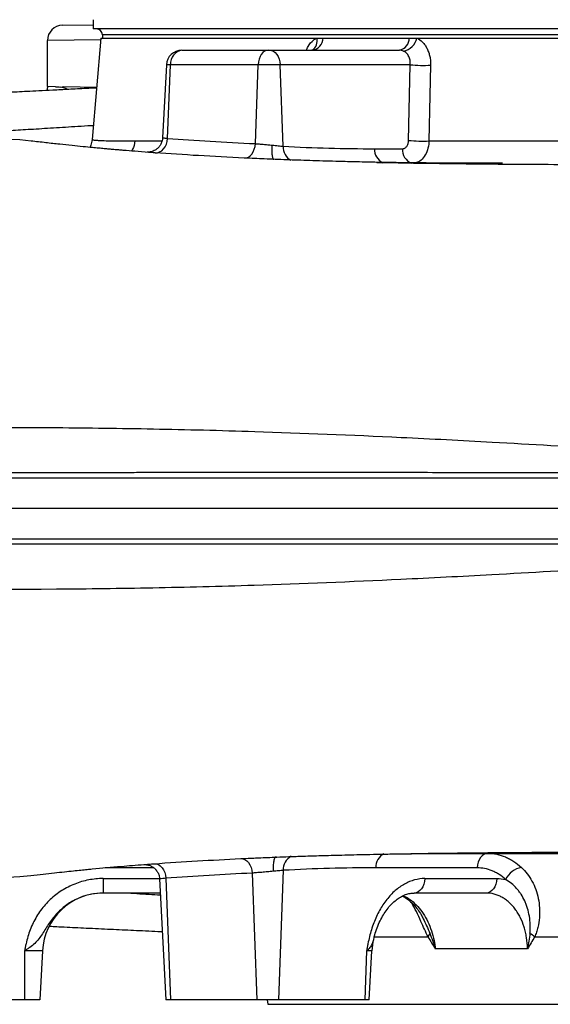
# Model space of a CAD drawing. Header units: millimetres. Extents: x 6 to 914, y 13 to 2073.
# Tile 3 of 12: x 204 to 377, y 237 to 560. Entities that reach past the tile are written whole.
import ezdxf

# ---------------------------------------------------------------- set-up
doc = ezdxf.new("R2010")
doc.units = ezdxf.units.MM

msp = doc.modelspace()

# ---------------------------------------------------------------- linework, layer by layer
at = {"color": 7, "linetype": 'Continuous', "lineweight": 25}
for p, q in [((217.73, 557.79), (227.81, 557.96)), ((227.81, 559.59), (227.81, 556.59)), ((822.81, 556.59), (227.81, 556.59)), ((230.81, 554.59), (230.81, 553.59)), ((212.81, 537.7), (212.81, 552.79)), ((230.31, 553.59), (227.4, 520.33)), ((230.31, 553.59), (300.97, 553.59)), ((300.97, 553.59), (303.1, 553.59)), ((303.1, 553.59), (331.28, 553.59)), ((331.28, 553.59), (333.75, 553.59)), ((333.75, 553.59), (716.88, 553.59)), ((256.75, 549.59), (256.82, 549.59)), ((256.82, 549.59), (285.12, 549.59)), ((285.12, 549.59), (285.47, 549.59)), ((285.47, 549.59), (328.06, 549.59)), ((251.76, 544.85), (250.5, 520.91)), ((252.15, 520.72), (253.09, 544.85)), ((281.79, 544.85), (253.09, 544.85)), ((280.89, 519.01), (281.79, 544.85)), ((289, 544.85), (281.79, 544.85)), ((289.99, 518.15), (289, 544.85)), ((331.57, 544.85), (289, 544.85)), ((331.05, 520.07), (331.57, 544.85)), ((215.49, 537.65), (212.81, 537.7)), ((212.81, 536.42), (212.81, 537.3)), ((228.9, 537.42), (218.14, 537.61)), ((337.71, 519.89), (594.27, 519.89)), ((319.87, 517.33), (329.03, 517.33)), ((290, 281.03), (288.43, 238.59)), ((353.47, 281.85), (320.29, 281.85)), ((231.04, 278.33), (231.04, 273.59)), ((249.54, 278.2), (251.61, 238.59)), ((251.6, 278.46), (253.08, 238.59)), ((279.82, 280.13), (281.36, 238.59)), ((336.38, 278.33), (359.92, 278.33)), ((249.78, 273.59), (231.04, 273.59)), ((356.39, 273.59), (332.85, 273.59)), ((369.95, 255.33), (339.78, 255.33)), ((205.31, 254.64), (205.31, 238.59)), ((211.15, 254.64), (205.31, 254.64)), ((211.15, 254.64), (210.31, 238.59)), ((317.31, 254.64), (316.72, 238.59)), ((318.18, 238.59), (319.02, 254.64)), ((205.31, 238.59), (165.31, 238.59)), ((210.31, 238.59), (205.31, 238.59)), ((253.08, 238.59), (251.61, 238.59)), ((281.36, 238.59), (253.08, 238.59)), ((288.43, 238.59), (281.36, 238.59)), ((284.79, 238.59), (284.91, 237.16)), ((316.72, 238.59), (288.43, 238.59)), ((318.18, 238.59), (316.72, 238.59))]:
    msp.add_line(p, q, dxfattribs=at)
at = {"color": 8, "linetype": 'Continuous', "lineweight": 25}
for p, q in [((819.81, 554.59), (230.81, 554.59)), ((230.26, 553.02), (212.81, 552.79)), ((253.09, 544.85), (251.76, 544.85)), ((247.63, 281.86), (231.7, 281.86)), ((231.04, 278.33), (249.49, 278.33)), ((319.79, 259.21), (337.41, 259.21)), ((372.29, 259.21), (499.23, 259.21)), ((319.02, 254.64), (317.31, 254.64)), ((284.91, 237.16), (765.71, 237.16))]:
    msp.add_line(p, q, dxfattribs=at)
at = {"color": 7, "linetype": 'Continuous', "lineweight": 25, "flags": 128}
for points in [[(285.12, 549.59), (284.49, 549.5), (283.88, 549.24), (283.32, 548.8), (282.82, 548.22), (282.41, 547.5), (282.09, 546.69), (281.88, 545.79), (281.79, 544.85)], [(285.47, 549.59), (286.14, 549.5), (286.78, 549.24), (287.38, 548.8), (287.9, 548.22), (288.34, 547.5), (288.68, 546.69), (288.9, 545.79), (289, 544.85)], [(338.25, 544.68), (338.04, 534.73), (337.71, 519.89)], [(207.43, 519.86), (203.79, 520.22), (198.03, 520.5)], [(248.09, 515.99), (248.82, 516.04), (249.54, 516.28), (250.21, 516.69), (250.82, 517.27), (251.33, 518), (251.73, 518.83), (252.01, 519.75), (252.15, 520.72)], [(277.31, 514.28), (277.96, 514.34), (278.59, 514.58), (279.19, 515), (279.72, 515.59), (280.17, 516.31), (280.52, 517.14), (280.77, 518.05), (280.89, 519.01)], [(276.07, 284.86), (276.76, 284.79), (277.42, 284.54), (278.05, 284.12), (278.61, 283.54), (279.08, 282.82), (279.45, 281.99), (279.7, 281.08), (279.82, 280.13)], [(357, 286.59), (356.33, 286.5), (355.69, 286.24), (355.09, 285.8), (354.56, 285.22), (354.12, 284.5), (353.79, 283.69), (353.56, 282.79), (353.47, 281.85)], [(247.76, 283.19), (248.45, 283.13), (249.13, 282.89), (249.76, 282.46), (250.33, 281.88), (250.82, 281.16), (251.2, 280.33), (251.46, 279.42), (251.6, 278.46)], [(198.03, 278.68), (203.79, 278.96), (207.4, 279.32)], [(336.38, 278.33), (336.28, 277.39), (336.06, 276.5), (335.73, 275.68), (335.29, 274.96), (334.76, 274.38), (334.16, 273.95), (333.52, 273.68), (332.85, 273.59)], [(359.92, 278.33), (359.82, 277.39), (359.6, 276.5), (359.27, 275.68), (358.83, 274.96), (358.3, 274.38), (357.7, 273.95), (357.06, 273.68), (356.39, 273.59)]]:
    msp.add_lwpolyline(points, dxfattribs=at)
at = {"color": 7, "linetype": 'Continuous', "lineweight": 25}
for centre, radius, start, end in [((217.81, 552.79), 5, 91, 180), ((228.81, 554.59), 2, 0, 90), ((298.89, 553.78), 4.22, 277.1932, 357.4213), ((327.26, 553.53), 4.02, 281.4042, 0.889), ((328.21, 554.89), 5.69, 281.5157, 346.8595), ((256.75, 544.59), 5, 90, 177), ((257.51, 545.22), 4.43, 99.0054, 184.7038), ((336.07, 589.22), 44.59, 264.2096, 272.8049), ((335.54, 564.51), 44.67, 264.2226, 272.7856), ((369.09, 275.17), 6.88, 99.2303, 155.7593), ((231.13, 253.59), 20, 90, 177), ((338.99, 253.59), 20, 165.8003, 177), ((334.85, 261.16), 3.23, 322.6399, 346.306), ((365.53, 252.24), 9.7, 45.8572, 57.2111)]:
    msp.add_arc(centre, radius, start, end, dxfattribs=at)
at = {"color": 8, "linetype": 'Continuous', "lineweight": 25}
for centre, radius, start, end in [((297.41, 552.63), 3.69, 304.3806, 15.0512), ((294.79, 517.81), 4.81, 175.9471, 242.0986), ((324.84, 517.15), 4.97, 177.9157, 242.2831), ((333.6, 516.96), 4.58, 175.3305, 250.238), ((294.77, 281.37), 4.78, 116.8573, 184.1446), ((325.25, 282.04), 4.96, 117.1929, 182.1338)]:
    msp.add_arc(centre, radius, start, end, dxfattribs=at)
at = {"color": 7, "linetype": 'Continuous', "lineweight": 25}
msp.add_ellipse((232.81, 540.62), major_axis=(0.35, 191.36), ratio=0.104497, start_param=1.586234, end_param=1.588346, dxfattribs=at)
at = {"color": 8, "linetype": 'Continuous', "lineweight": 25}
for points, knots in [([(297.6, 549.59), (297.77, 550), (298.34, 551.37), (299.58, 552.72), (300.62, 553.37), (300.97, 553.59)], [0, 0, 0, 0, 0.2170547, 0.7322683, 1, 1, 1, 1]), ([(227.8, 524.91), (227.58, 524.89), (224.31, 524.68), (218.63, 524.32), (210.83, 523.84), (203.86, 523.42), (197.43, 523.02), (191.69, 522.65), (186.86, 522.29), (183.52, 522.01), (182.22, 521.84), (181.78, 521.79)], [0, 0, 0, 0, 0.0091626, 0.1344443, 0.2594044, 0.3841054, 0.5086404, 0.6480773, 0.7876857, 0.927688, 1, 1, 1, 1]), ([(227.43, 520.33), (227.42, 520.32), (227.41, 520.28), (227.62, 520.23), (228.02, 520.18), (228.55, 520.13), (229.13, 520.09), (229.83, 520.05), (231.12, 519.99), (233.39, 519.93), (236.94, 519.89), (239.92, 519.89), (241.4, 519.89)], [0, 0, 0, 0, 0.045295, 0.136543, 0.219447, 0.292226, 0.356437, 0.41208, 0.486594, 0.662269, 0.833405, 1, 1, 1, 1]), ([(241.4, 519.89), (241.28, 518.91), (241.14, 517.7), (240.43, 516.77), (240.29, 516.59)], [0, 0, 0, 0, 0.803549, 1, 1, 1, 1]), ([(241.4, 519.89), (243.06, 519.89), (245.74, 519.89), (249.05, 519.89), (250.31, 519.89)], [0, 0, 0, 0, 0.622458, 1, 1, 1, 1]), ([(250.55, 520.9), (250.53, 520.91), (250.42, 520.96), (250.89, 520.88), (251.73, 520.77), (252.15, 520.72)], [0, 0, 0, 0, 0.0702383, 0.5347207, 1, 1, 1, 1]), ([(337.71, 519.89), (337.69, 519.54), (337.6, 518.3), (337.07, 516.27), (335.9, 514.25), (334.47, 512.94), (333.42, 512.77), (332.97, 512.7)], [0, 0, 0, 0, 0.096433, 0.335071, 0.57486, 0.815457, 1, 1, 1, 1]), ([(251.6, 278.46), (251.26, 278.42), (250.4, 278.31), (249.63, 278.19), (249.62, 278.2), (249.62, 278.21)], [0, 0, 0, 0, 0.283722, 0.711249, 1, 1, 1, 1]), ([(249.82, 272.86), (248.55, 272.94), (244.45, 273.18), (240.77, 273.42), (238.23, 273.59)], [0, 0, 0, 0, 0.307914, 1, 1, 1, 1]), ([(329.16, 272.7), (329.38, 272.63), (330.35, 272.3), (332.01, 271.15), (334.05, 269.31), (335.86, 266.96), (337.38, 264.28), (338.58, 261.26), (339.4, 258.26), (339.66, 256.23), (339.78, 255.33)], [0, 0, 0, 0, 0.039534, 0.17915, 0.32285, 0.461889, 0.605011, 0.743551, 0.88614, 1, 1, 1, 1]), ([(337.41, 259.21), (337.03, 260.03), (336.26, 261.69), (335.03, 264.52), (333.67, 267.43), (332.61, 269.4), (332.11, 270.33)], [0, 0, 0, 0, 0.231443, 0.463218, 0.74678, 1, 1, 1, 1]), ([(335.85, 265.16), (336.22, 264.4), (336.98, 262.84), (337.64, 261.23), (337.98, 260.4)], [0, 0, 0, 0, 0.484166, 1, 1, 1, 1]), ([(319.6, 258.55), (319.56, 258.35), (319.4, 257.63), (318.99, 256.62), (318.27, 255.53), (317.62, 254.91), (317.32, 254.64), (317.31, 254.64)], [0, 0, 0, 0, 0.119014, 0.441419, 0.763163, 0.994796, 1, 1, 1, 1])]:
    msp.add_open_spline(points, degree=3, knots=knots, dxfattribs=at)
at = {"color": 7, "linetype": 'Continuous', "lineweight": 25}
for points, knots in [([(333.75, 553.59), (334.44, 553.26), (335.06, 552.8), (335.77, 552.06), (335.91, 551.91), (336.18, 551.59), (336.3, 551.42), (336.67, 550.9), (336.89, 550.53), (337.29, 549.74), (337.47, 549.32), (337.77, 548.46), (337.89, 548.01), (338.09, 547.09), (338.16, 546.62), (338.25, 545.66), (338.27, 545.17), (338.25, 544.68)], [0, 0, 0, 0, 0.25, 0.25, 0.3125, 0.3125, 0.375, 0.375, 0.5, 0.5, 0.625, 0.625, 0.75, 0.75, 0.875, 0.875, 1, 1, 1, 1]), ([(299.5, 549.6), (299.51, 549.6), (299.52, 549.6), (299.44, 549.6), (299.39, 549.61)], [0, 0, 0, 0, 0.299533, 1, 1, 1, 1]), ([(329.34, 549.31), (329.14, 549.4), (328.93, 549.47), (328.51, 549.57), (328.28, 549.59), (328.06, 549.59)], [0, 0, 0, 0, 0.5, 0.5, 1, 1, 1, 1]), ([(331.57, 544.85), (331.59, 545.1), (331.6, 545.34), (331.57, 545.83), (331.55, 546.06), (331.46, 546.52), (331.41, 546.75), (331.26, 547.18), (331.18, 547.39), (330.98, 547.78), (330.87, 547.97), (330.62, 548.32), (330.48, 548.48), (330.04, 548.92), (329.71, 549.15), (329.34, 549.31)], [0, 0, 0, 0, 0.125, 0.125, 0.25, 0.25, 0.375, 0.375, 0.5, 0.5, 0.625, 0.625, 0.75, 0.75, 1, 1, 1, 1]), ([(228.88, 537.21), (227.76, 537.15), (224.67, 537.01), (219.88, 536.77), (214.71, 536.51), (210.18, 536.28), (206.31, 536.08), (203.25, 535.92), (200.68, 535.78), (198.32, 535.66), (195.72, 535.51), (192.88, 535.35), (190.03, 535.19), (187.43, 535.04), (185.2, 534.9), (183.07, 534.77), (180.77, 534.63), (178.1, 534.46), (175.08, 534.27), (171.54, 534.03), (167.71, 533.76), (163.82, 533.47), (160.25, 533.19), (156.32, 532.87), (151.85, 532.48), (146.56, 531.98), (141.24, 531.42), (136.05, 530.81), (131.44, 530.2), (127.64, 529.64), (124.51, 529.13), (121.76, 528.65), (118.7, 528.07), (115.4, 527.39), (111.88, 526.59), (108.3, 525.68), (105.08, 524.79), (102.26, 523.95), (100.16, 523.28), (98.61, 522.76), (97.22, 522.28), (95.63, 521.72), (93.22, 520.82), (90.08, 519.58), (86.18, 517.89), (81.34, 515.62), (75.56, 512.58), (68.79, 508.51), (61.9, 503.76), (54.98, 498.29), (48.12, 492.04), (41.46, 485.01), (35.12, 477.22), (29.27, 468.73), (24.03, 459.63), (19.49, 450.02), (15.72, 439.98), (12.82, 429.62), (10.87, 420.07), (10.29, 413.95), (10.05, 411.41)], [0, 0, 0, 0, 0.012439, 0.034338, 0.054742, 0.072806, 0.088496, 0.101787, 0.110729, 0.120439, 0.131474, 0.143842, 0.157121, 0.168785, 0.178412, 0.187107, 0.197561, 0.209895, 0.224106, 0.24019, 0.260943, 0.280784, 0.299333, 0.316594, 0.343762, 0.37308, 0.405391, 0.436728, 0.465289, 0.488743, 0.502744, 0.517263, 0.532605, 0.548823, 0.566258, 0.579359, 0.592892, 0.604147, 0.612546, 0.617136, 0.621163, 0.626352, 0.632728, 0.644543, 0.656883, 0.669219, 0.688351, 0.708436, 0.729556, 0.751699, 0.774837, 0.798923, 0.823876, 0.849416, 0.875378, 0.90165, 0.928112, 0.954642, 0.981115, 1, 1, 1, 1]), ([(219.39, 536.75), (219.2, 536.84), (218.47, 537.21), (217.7, 537.37), (217.13, 537.49)], [0, 0, 0, 0, 0.264662, 1, 1, 1, 1]), ([(245.96, 516.15), (245.95, 516.15), (244.37, 516.26), (241.58, 516.48), (238.37, 516.74), (236.12, 516.93), (234.57, 517.06), (232.99, 517.2), (231.34, 517.35), (229.49, 517.52), (227.17, 517.73), (224.24, 518.02), (220.66, 518.38), (216.6, 518.81), (212.08, 519.31), (209.04, 519.67), (207.43, 519.86)], [0, 0, 0, 0, 0.000845, 0.102769, 0.192731, 0.229255, 0.266637, 0.304888, 0.34402, 0.386757, 0.440172, 0.519011, 0.614157, 0.725879, 0.854465, 1, 1, 1, 1]), ([(227.4, 520.33), (227.36, 520.02), (227.28, 519.37), (227.04, 518.46), (226.82, 518.02), (226.7, 517.78)], [0, 0, 0, 0, 0.299998, 0.625255, 1, 1, 1, 1]), ([(250.47, 520.91), (250.46, 520.7), (250.45, 520.08), (250.11, 519.13), (249.56, 518.18), (248.87, 517.44), (248.15, 516.9), (247.42, 516.54), (246.75, 516.32), (246.19, 516.22), (245.79, 516.19), (245.57, 516.18), (245.46, 516.18), (245.41, 516.19), (245.43, 516.19), (245.43, 516.19)], [0, 0, 0, 0, 0.073578, 0.216262, 0.343662, 0.45922, 0.564346, 0.659117, 0.742535, 0.811666, 0.863433, 0.898889, 0.934364, 0.985142, 1, 1, 1, 1]), ([(329.03, 517.33), (329.17, 517.33), (329.3, 517.35), (329.55, 517.41), (329.68, 517.47), (329.92, 517.6), (330.03, 517.68), (330.25, 517.88), (330.35, 517.99), (330.53, 518.24), (330.61, 518.38), (330.76, 518.67), (330.82, 518.83), (330.93, 519.17), (330.97, 519.34), (331.03, 519.7), (331.04, 519.88), (331.05, 520.07)], [0, 0, 0, 0, 0.125, 0.125, 0.25, 0.25, 0.375, 0.375, 0.5, 0.5, 0.625, 0.625, 0.75, 0.75, 0.875, 0.875, 1, 1, 1, 1]), ([(248.09, 515.99), (247.21, 516.06), (246.29, 516.13), (245.98, 516.15), (245.96, 516.15)], [0, 0, 0, 0, 0.947787, 1, 1, 1, 1]), ([(280.89, 519.01), (281.26, 518.98), (281.67, 518.95), (282.54, 518.87), (282.99, 518.84), (283.94, 518.76), (284.44, 518.71), (285.42, 518.61), (285.91, 518.56), (286.41, 518.5)], [0, 0, 0, 0, 0.25, 0.25, 0.5, 0.5, 0.75, 0.75, 1, 1, 1, 1]), ([(286.95, 513.77), (286.89, 513.77), (286.84, 513.79), (286.75, 513.91), (286.7, 514), (286.62, 514.23), (286.58, 514.37), (286.51, 514.71), (286.48, 514.91), (286.43, 515.34), (286.41, 515.58), (286.38, 516.09), (286.37, 516.37), (286.36, 516.94), (286.36, 517.24), (286.37, 517.71), (286.38, 517.86), (286.39, 518.18), (286.4, 518.34), (286.41, 518.5)], [0, 0, 0, 0, 0.125, 0.125, 0.25, 0.25, 0.375, 0.375, 0.5, 0.5, 0.625, 0.625, 0.75, 0.75, 0.875, 0.875, 0.9375, 0.9375, 1, 1, 1, 1]), ([(286.41, 518.5), (286.74, 518.47), (287.08, 518.43), (287.72, 518.37), (288.04, 518.34), (288.95, 518.25), (289.5, 518.2), (289.99, 518.15)], [0, 0, 0, 0, 0.25, 0.25, 0.5, 0.5, 1, 1, 1, 1]), ([(326.83, 512.76), (324.52, 512.8), (319.79, 512.88), (313.31, 513.03), (306.36, 513.21), (298.86, 513.43), (291.1, 513.7), (284, 513.98), (279.52, 514.18), (277.39, 514.28)], [0, 0, 0, 0, 0.118078, 0.241338, 0.366012, 0.540238, 0.701193, 0.858237, 1, 1, 1, 1]), ([(361.74, 512.59), (359.89, 512.59), (356.49, 512.59), (351.72, 512.6), (347.76, 512.61), (344.48, 512.62), (342.13, 512.63), (340.48, 512.64), (339.38, 512.64), (338.36, 512.65), (337.29, 512.66), (335.74, 512.67), (333.37, 512.69), (329.97, 512.73), (325.62, 512.79), (322.37, 512.85), (320.58, 512.88)], [0, 0, 0, 0, 0.1474842, 0.2722677, 0.3743192, 0.4538028, 0.5188944, 0.5477448, 0.5741351, 0.5980696, 0.6197415, 0.6492336, 0.7051738, 0.7823024, 0.880596, 1, 1, 1, 1]), ([(320.65, 512.88), (321.36, 512.87), (326.27, 512.76), (335.98, 512.6), (349.71, 512.42), (363.96, 512.3), (378.59, 512.21), (393.66, 512.16), (410.09, 512.14), (427.88, 512.15), (447.01, 512.2), (466.4, 512.27), (485.96, 512.37), (505.64, 512.48), (518.75, 512.55), (525.31, 512.59)], [0, 0, 0, 0, 0.012501, 0.085757, 0.159382, 0.232167, 0.305491, 0.379387, 0.453857, 0.54325, 0.633402, 0.724225, 0.815647, 0.907607, 1, 1, 1, 1]), ([(94.1, 424.59), (95.59, 424.63), (98.57, 424.71), (106.04, 424.9), (119.83, 425.23), (154.71, 425.94), (198.47, 426.29), (247.21, 425.66), (284.61, 424.73), (321.89, 423.2), (373.64, 420.52), (426.27, 417.19), (475.25, 413.73), (498.64, 412.03), (505.55, 411.52), (506.28, 411.47)], [0, 0, 0, 0, 0.0154066, 0.0308131, 0.0752934, 0.1494272, 0.3471175, 0.4223331, 0.4975487, 0.6012194, 0.6634218, 0.821574, 0.9204191, 0.957486, 0.9618959, 0.9618959, 0.9618959, 0.9618959]), ([(89.76, 409.59), (92.65, 409.59), (95.6, 409.59), (101.67, 409.59), (104.78, 409.59), (114.31, 409.59), (120.95, 409.59), (141.67, 409.59), (156.54, 409.59), (188.18, 409.59), (204.94, 409.59), (240.17, 409.59), (258.66, 409.59), (296.98, 409.59), (316.82, 409.59), (357.38, 409.59), (378.11, 409.59), (419.99, 409.59), (441.11, 409.59), (462.89, 409.59), (463.54, 409.59), (464.19, 409.59)], [0, 0, 0, 0, 0.03125, 0.03125, 0.0625, 0.0625, 0.125, 0.125, 0.25, 0.25, 0.375, 0.375, 0.5, 0.5, 0.625, 0.625, 0.75, 0.75, 0.875, 0.875, 0.8788333, 0.8788333, 0.8788333, 0.8788333]), ([(92.34, 411.4), (93.65, 411.39), (94.95, 411.39), (97.6, 411.38), (98.94, 411.37), (102.99, 411.36), (105.75, 411.35), (111.39, 411.34), (114.26, 411.33), (118.66, 411.32), (120.14, 411.32), (123.13, 411.32), (124.63, 411.31), (132.21, 411.31), (138.46, 411.3), (151.35, 411.3), (157.98, 411.3), (178.44, 411.31), (192.84, 411.32), (215.62, 411.34), (223.41, 411.35), (233.4, 411.36), (235.41, 411.36), (239.44, 411.36), (245.52, 411.37), (251.67, 411.37), (272.35, 411.38), (289.43, 411.39), (309.26, 411.38), (311.48, 411.38), (315.91, 411.38), (318.14, 411.38), (324.83, 411.37), (329.31, 411.37), (342.82, 411.36), (351.93, 411.35), (365.72, 411.34), (370.34, 411.34), (379.59, 411.33), (384.23, 411.32), (398.18, 411.31), (407.53, 411.3), (421.62, 411.29), (426.33, 411.29), (435.78, 411.28), (440.51, 411.28), (454.73, 411.28), (464.21, 411.28), (473.69, 411.3)], [0, 0, 0, 0, 0.015625, 0.015625, 0.03125, 0.03125, 0.0625, 0.0625, 0.09375, 0.09375, 0.109375, 0.109375, 0.125, 0.125, 0.1875, 0.1875, 0.25, 0.25, 0.375, 0.375, 0.4375, 0.4375, 0.453125, 0.453125, 0.46875, 0.5, 0.5, 0.625, 0.625, 0.640625, 0.640625, 0.65625, 0.65625, 0.6875, 0.6875, 0.75, 0.75, 0.78125, 0.78125, 0.8125, 0.8125, 0.875, 0.875, 0.90625, 0.90625, 0.9375, 0.9375, 1, 1, 1, 1]), ([(89.32, 399.59), (92.21, 399.59), (95.16, 399.59), (101.24, 399.59), (104.36, 399.59), (113.9, 399.59), (120.54, 399.59), (141.29, 399.59), (156.18, 399.59), (187.85, 399.59), (204.63, 399.59), (239.9, 399.59), (258.41, 399.59), (296.78, 399.59), (316.63, 399.59), (357.25, 399.59), (378, 399.59), (419.45, 399.59), (440.13, 399.59), (460.81, 399.59)], [0, 0, 0, 0, 0.03125, 0.03125, 0.0625, 0.0625, 0.125, 0.125, 0.25, 0.25, 0.375, 0.375, 0.5, 0.5, 0.625, 0.625, 0.75, 0.75, 0.8722161, 0.8722161, 0.8722161, 0.8722161]), ([(89.76, 389.59), (92.65, 389.59), (95.6, 389.59), (101.67, 389.59), (104.78, 389.59), (114.31, 389.59), (120.95, 389.59), (141.67, 389.59), (156.54, 389.59), (188.18, 389.59), (204.94, 389.59), (240.17, 389.59), (258.66, 389.59), (296.98, 389.59), (316.82, 389.59), (357.38, 389.59), (378.11, 389.59), (419.99, 389.59), (441.11, 389.59), (462.89, 389.59), (463.54, 389.59), (464.19, 389.59)], [0.0000021, 0.0000021, 0.0000021, 0.0000021, 0.03125, 0.03125, 0.0625, 0.0625, 0.125, 0.125, 0.25, 0.25, 0.375, 0.375, 0.5, 0.5, 0.625, 0.625, 0.75, 0.75, 0.875, 0.875, 0.8788333, 0.8788333, 0.8788333, 0.8788333]), ([(473.69, 387.89), (464.21, 387.9), (454.73, 387.91), (440.51, 387.91), (435.77, 387.9), (426.33, 387.9), (421.62, 387.9), (407.53, 387.89), (398.18, 387.88), (384.23, 387.86), (379.59, 387.86), (372.65, 387.85), (370.34, 387.85), (365.73, 387.84), (363.42, 387.84), (351.93, 387.83), (342.83, 387.82), (329.31, 387.82), (324.83, 387.81), (318.14, 387.81), (315.92, 387.81), (311.48, 387.81), (309.27, 387.81), (289.43, 387.8), (272.35, 387.8), (251.67, 387.81), (247.57, 387.82), (241.47, 387.82), (239.44, 387.82), (235.41, 387.82), (233.4, 387.83), (223.41, 387.83), (215.63, 387.84), (192.85, 387.86), (178.45, 387.87), (157.98, 387.88), (151.35, 387.88), (138.46, 387.88), (132.21, 387.88), (124.63, 387.87), (123.12, 387.87), (120.14, 387.86), (118.66, 387.86), (114.26, 387.85), (111.39, 387.85), (105.75, 387.83), (102.99, 387.83), (98.94, 387.81), (97.6, 387.81), (94.95, 387.8), (93.65, 387.79), (92.34, 387.79)], [0, 0, 0, 0, 0.0625, 0.0625, 0.09375, 0.09375, 0.125, 0.125, 0.1875, 0.1875, 0.21875, 0.21875, 0.234375, 0.234375, 0.25, 0.25, 0.3125, 0.3125, 0.34375, 0.34375, 0.359375, 0.359375, 0.375, 0.375, 0.5, 0.5, 0.53125, 0.53125, 0.546875, 0.546875, 0.5625, 0.5625, 0.625, 0.625, 0.75, 0.75, 0.8125, 0.8125, 0.875, 0.875, 0.890625, 0.890625, 0.90625, 0.90625, 0.9375, 0.9375, 0.96875, 0.96875, 0.984375, 0.984375, 1, 1, 1, 1]), ([(94.1, 374.59), (95.59, 374.55), (98.57, 374.47), (106.03, 374.28), (119.81, 373.95), (154.65, 373.25), (198.35, 372.9), (247.05, 373.52), (284.44, 374.46), (321.73, 375.98), (373.52, 378.66), (426.22, 381.99), (475.24, 385.46), (498.64, 387.16), (505.55, 387.66), (506.28, 387.71)], [0, 0, 0, 0, 0.0154066, 0.0308131, 0.0752934, 0.1494272, 0.3471175, 0.4223331, 0.4975487, 0.6012194, 0.6634218, 0.821574, 0.9204191, 0.957486, 0.9618955, 0.9618955, 0.9618955, 0.9618955]), ([(320.37, 286.3), (322.94, 286.35), (330.24, 286.5), (343.15, 286.69), (358.97, 286.85), (375.5, 286.96), (392.11, 287.03), (408.7, 287.05), (425.15, 287.04), (441.88, 287), (458.82, 286.94), (475.91, 286.87), (487.34, 286.81), (493.07, 286.78)], [0, 0, 0, 0, 0.051966, 0.14826, 0.245259, 0.34311, 0.441894, 0.533279, 0.625424, 0.718264, 0.811697, 0.905628, 1, 1, 1, 1]), ([(247.76, 283.19), (252.46, 283.52), (257.17, 283.83), (266.61, 284.39), (271.34, 284.63), (276.07, 284.86)], [0, 0, 0, 0, 0.5, 0.5, 1, 1, 1, 1]), ([(276.07, 284.86), (277.1, 284.91), (278.27, 284.96), (279.76, 285.03), (279.94, 285.04)], [0, 0, 0, 0, 0.881022, 1, 1, 1, 1]), ([(279.94, 285.03), (280.59, 285.06), (283.22, 285.18), (287.2, 285.34), (292.09, 285.52), (296.89, 285.69), (302.58, 285.87), (309.36, 286.06), (317.43, 286.25), (323.39, 286.36), (326.52, 286.42)], [0, 0, 0, 0, 0.046025, 0.185537, 0.27564, 0.38412, 0.511435, 0.656669, 0.819204, 1, 1, 1, 1]), ([(287.65, 285.45), (287.57, 285.45), (287.49, 285.42), (287.35, 285.3), (287.27, 285.21), (287.14, 284.98), (287.08, 284.84), (286.97, 284.5), (286.92, 284.3), (286.83, 283.87), (286.8, 283.63), (286.74, 283.12), (286.71, 282.84), (286.68, 282.27), (286.67, 281.97), (286.67, 281.35), (286.68, 281.03), (286.69, 280.72)], [0, 0, 0, 0, 0.125, 0.125, 0.25, 0.25, 0.375, 0.375, 0.5, 0.5, 0.625, 0.625, 0.75, 0.75, 0.875, 0.875, 1, 1, 1, 1]), ([(320.37, 286.31), (321.6, 286.33), (323.95, 286.37), (327.12, 286.42), (329.66, 286.46), (331.57, 286.48), (333.59, 286.5), (335.98, 286.52), (338.49, 286.54), (340.73, 286.55), (342.72, 286.56), (344.99, 286.57), (347.59, 286.58), (350.45, 286.58), (353.64, 286.59), (355.63, 286.59), (356.71, 286.59)], [0, 0, 0, 0, 0.082679, 0.1577585, 0.2156103, 0.2563105, 0.2900117, 0.3559626, 0.4242694, 0.4685515, 0.5172092, 0.5703291, 0.631854, 0.7319596, 0.8543577, 1, 1, 1, 1]), ([(356.79, 286.59), (359.53, 286.59), (367.08, 286.59), (380.15, 286.59), (395.85, 286.59), (411.78, 286.59), (427.8, 286.59), (443.81, 286.59), (460.07, 286.59), (476.49, 286.59), (487.53, 286.59), (493.05, 286.59)], [0, 0, 0, 0, 0.067802, 0.186682, 0.306241, 0.426495, 0.540475, 0.654949, 0.769789, 0.884843, 1, 1, 1, 1]), ([(357, 286.59), (357.98, 286.59), (358.95, 286.49), (360.87, 286.1), (361.81, 285.81), (363.2, 285.22), (363.66, 285), (364.57, 284.52), (365.02, 284.25), (366.33, 283.38), (367.17, 282.72), (367.98, 281.96)], [0, 0, 0, 0, 0.25, 0.25, 0.5, 0.5, 0.625, 0.625, 0.75, 0.75, 1, 1, 1, 1]), ([(207.4, 279.32), (208.73, 279.48), (211.24, 279.78), (214.92, 280.19), (218.23, 280.55), (221.13, 280.86), (223.61, 281.11), (225.67, 281.31), (229.97, 281.72), (234.85, 282.16), (240.63, 282.64), (243.15, 282.83), (244.42, 282.93)], [0, 0, 0, 0, 0.124175, 0.234306, 0.330427, 0.412744, 0.481457, 0.536736, 0.581162, 0.824164, 0.910744, 1, 1, 1, 1]), ([(244.35, 282.92), (244.37, 282.92), (244.4, 282.92), (244.58, 282.93), (244.99, 282.92), (245.73, 282.82), (246.68, 282.49), (247.63, 281.91), (248.43, 281.14), (249.04, 280.2), (249.45, 279.19), (249.48, 278.49), (249.5, 278.19)], [0, 0, 0, 0, 0.028451, 0.064305, 0.107471, 0.196666, 0.339099, 0.477916, 0.604914, 0.745013, 0.890132, 1, 1, 1, 1]), ([(244.42, 282.93), (244.44, 282.93), (244.53, 282.93), (245.73, 283.04), (247.18, 283.15), (247.76, 283.19)], [0, 0, 0, 0, 0.105052, 0.642338, 1, 1, 1, 1]), ([(286.69, 280.72), (286.09, 280.64), (285.47, 280.58), (284.54, 280.5), (284.23, 280.47), (283.61, 280.42), (283.31, 280.39), (282.71, 280.35), (282.42, 280.33), (281.84, 280.28), (281.56, 280.26), (280.76, 280.2), (280.26, 280.16), (279.82, 280.13)], [0, 0, 0, 0, 0.25, 0.25, 0.375, 0.375, 0.5, 0.5, 0.625, 0.625, 0.75, 0.75, 1, 1, 1, 1]), ([(290, 281.03), (289.78, 281.01), (289.53, 280.98), (289.02, 280.93), (288.75, 280.91), (287.91, 280.83), (287.32, 280.78), (286.69, 280.72)], [0, 0, 0, 0, 0.25, 0.25, 0.5, 0.5, 1, 1, 1, 1]), ([(362.81, 277.99), (362.12, 278.63), (361.41, 279.18), (360.29, 279.9), (359.91, 280.13), (359.14, 280.53), (358.75, 280.71), (357.56, 281.2), (356.76, 281.44), (355.13, 281.77), (354.31, 281.85), (353.47, 281.85)], [0, 0, 0, 0, 0.25, 0.25, 0.375, 0.375, 0.5, 0.5, 0.75, 0.75, 1, 1, 1, 1]), ([(367.98, 281.96), (369.35, 280.68), (370.5, 279.19), (371.91, 276.63), (372.32, 275.71), (373.01, 273.83), (373.29, 272.86), (373.7, 270.85), (373.84, 269.81), (373.97, 267.68), (373.95, 266.61), (373.77, 264.47), (373.6, 263.4), (373.22, 261.8), (373.07, 261.27), (372.72, 260.22), (372.52, 259.71), (372.29, 259.21)], [0, 0, 0, 0, 0.25, 0.25, 0.375, 0.375, 0.5, 0.5, 0.625, 0.625, 0.75, 0.75, 0.875, 0.875, 0.9375, 0.9375, 1, 1, 1, 1]), ([(231.04, 278.33), (229.44, 278.33), (227.86, 278.18), (225.53, 277.73), (224.75, 277.55), (223.23, 277.1), (222.46, 276.84), (220.24, 275.95), (218.83, 275.23), (216.83, 273.95), (216.18, 273.5), (214.91, 272.51), (214.3, 271.99), (212.57, 270.36), (211.52, 269.18), (210.12, 267.25), (209.67, 266.58), (208.85, 265.21), (208.47, 264.51), (207.77, 263.07), (207.45, 262.33), (206.88, 260.84), (206.63, 260.08), (206.17, 258.55), (205.97, 257.77), (205.7, 256.6), (205.62, 256.21), (205.5, 255.62), (205.46, 255.42), (205.39, 255.03), (205.35, 254.83), (205.31, 254.64)], [0, 0, 0, 0, 0.125, 0.125, 0.1875, 0.1875, 0.25, 0.25, 0.375, 0.375, 0.4375, 0.4375, 0.5, 0.5, 0.625, 0.625, 0.6875, 0.6875, 0.75, 0.75, 0.8125, 0.8125, 0.875, 0.875, 0.9375, 0.9375, 0.96875, 0.96875, 0.984375, 0.984375, 1, 1, 1, 1]), ([(279.82, 280.13), (275.11, 279.9), (270.41, 279.65), (261, 279.1), (256.3, 278.79), (251.6, 278.46)], [0, 0, 0, 0, 0.5, 0.5, 1, 1, 1, 1]), ([(336.38, 278.33), (335.25, 278.33), (334.12, 278.18), (332.46, 277.73), (331.91, 277.55), (330.81, 277.1), (330.26, 276.84), (328.66, 275.95), (327.63, 275.23), (326.17, 273.95), (325.69, 273.5), (324.76, 272.51), (324.31, 271.99), (323.02, 270.36), (322.24, 269.18), (321.17, 267.25), (320.84, 266.58), (320.2, 265.21), (319.91, 264.51), (319.36, 263.07), (319.11, 262.33), (318.65, 260.84), (318.44, 260.08), (318.06, 258.55), (317.89, 257.77), (317.66, 256.6), (317.59, 256.21), (317.48, 255.62), (317.45, 255.42), (317.38, 255.03), (317.34, 254.83), (317.31, 254.64)], [0, 0, 0, 0, 0.125, 0.125, 0.1875, 0.1875, 0.25, 0.25, 0.375, 0.375, 0.4375, 0.4375, 0.5, 0.5, 0.625, 0.625, 0.6875, 0.6875, 0.75, 0.75, 0.8125, 0.8125, 0.875, 0.875, 0.9375, 0.9375, 0.96875, 0.96875, 0.984375, 0.984375, 1, 1, 1, 1]), ([(370.78, 260.4), (370.84, 260.88), (370.86, 261.35), (370.89, 262.3), (370.89, 262.77), (370.83, 264.18), (370.73, 265.09), (370.43, 266.87), (370.23, 267.73), (369.84, 269), (369.7, 269.41), (369.39, 270.22), (369.23, 270.61), (368.7, 271.76), (368.3, 272.49), (367.64, 273.52), (367.4, 273.85), (366.92, 274.49), (366.66, 274.8), (365.34, 276.28), (364.14, 277.25), (362.81, 277.99)], [0, 0, 0, 0, 0.0625, 0.0625, 0.125, 0.125, 0.25, 0.25, 0.375, 0.375, 0.4375, 0.4375, 0.5, 0.5, 0.625, 0.625, 0.6875, 0.6875, 0.75, 0.75, 1, 1, 1, 1]), ([(231.04, 273.59), (229.62, 273.59), (228.23, 273.44), (226.17, 273.01), (225.49, 272.83), (224.48, 272.5), (224.15, 272.39), (223.49, 272.13), (223.16, 272), (221.55, 271.29), (220.34, 270.6), (218.62, 269.37), (218.06, 268.93), (217, 268.01), (216.49, 267.52), (215.53, 266.5), (215.07, 265.98), (214.2, 264.88), (213.78, 264.31), (212.99, 263.16), (212.61, 262.57), (211.87, 261.4), (211.52, 260.81), (210.78, 259.67), (210.4, 259.12), (209.58, 258.07), (209.13, 257.57), (208.16, 256.65), (207.64, 256.22), (206.8, 255.61), (206.5, 255.41), (206.06, 255.12), (205.91, 255.02), (205.69, 254.88), (205.61, 254.83), (205.46, 254.73), (205.39, 254.69), (205.31, 254.64)], [0, 0, 0, 0, 0.125, 0.125, 0.1875, 0.1875, 0.21875, 0.21875, 0.25, 0.25, 0.375, 0.375, 0.4375, 0.4375, 0.5, 0.5, 0.5625, 0.5625, 0.625, 0.625, 0.6875, 0.6875, 0.75, 0.75, 0.8125, 0.8125, 0.875, 0.875, 0.9375, 0.9375, 0.96875, 0.96875, 0.984375, 0.984375, 0.992187, 0.992187, 1, 1, 1, 1]), ([(319.63, 258.54), (319.69, 258.78), (319.93, 259.83), (320.52, 261.65), (321.42, 263.92), (322.48, 266), (323.66, 267.85), (324.92, 269.45), (326.26, 270.78), (327.64, 271.87), (329.05, 272.7), (330.46, 273.26), (331.74, 273.56), (332.53, 273.56), (332.85, 273.56)], [0, 0, 0, 0, 0.026871, 0.117002, 0.211011, 0.301681, 0.391335, 0.480849, 0.567575, 0.656639, 0.746899, 0.836281, 0.9333, 1, 1, 1, 1]), ([(328.98, 272.62), (329.3, 272.45), (330.1, 272.05), (331.38, 271.08), (332.75, 269.78), (334.03, 268.21), (335.07, 266.66), (335.62, 265.57), (335.83, 265.15)], [0, 0, 0, 0, 0.131435, 0.322253, 0.511777, 0.700593, 0.882771, 1, 1, 1, 1]), ([(369.95, 255.33), (369.94, 256.58), (369.84, 257.79), (369.56, 259.58), (369.45, 260.17), (369.19, 261.34), (369.03, 261.9), (368.52, 263.56), (368.11, 264.61), (367.37, 266.1), (367.1, 266.58), (366.54, 267.5), (366.25, 267.94), (365.32, 269.18), (364.64, 269.93), (363.54, 270.91), (363.16, 271.21), (362.39, 271.76), (361.59, 272.26), (360.77, 272.65), (359.92, 272.99), (359.49, 273.13), (358.18, 273.48), (357.29, 273.59), (356.39, 273.59)], [0, 0, 0, 0, 0.125, 0.125, 0.1875, 0.1875, 0.25, 0.25, 0.375, 0.375, 0.4375, 0.4375, 0.5, 0.5, 0.625, 0.625, 0.6875, 0.6875, 0.75, 0.8125, 0.8125, 0.875, 0.875, 1, 1, 1, 1]), ([(213.52, 262.73), (215.12, 262.65), (219.04, 262.45), (225.68, 262.13), (233.23, 261.77), (241.07, 261.41), (246.73, 261.15), (249.95, 261), (250.44, 260.98)], [0, 0, 0, 0, 0.139426, 0.342789, 0.561462, 0.759664, 0.963949, 1, 1, 1, 1]), ([(337.98, 260.4), (338.32, 259.56), (338.65, 258.72), (339.25, 257.03), (339.53, 256.18), (339.78, 255.33)], [0, 0, 0, 0, 0.5, 0.5, 1, 1, 1, 1]), ([(370.78, 260.4), (370.7, 259.56), (370.58, 258.72), (370.3, 257.03), (370.14, 256.18), (369.95, 255.33)], [0, 0, 0, 0, 0.5, 0.5, 1, 1, 1, 1])]:
    msp.add_open_spline(points, degree=3, knots=knots, dxfattribs=at)
for points in [[(215.49, 537.65), (215.98, 537.65), (216.53, 537.6), (217.13, 537.49)], [(217.13, 537.49), (217.45, 537.58), (217.79, 537.61), (218.14, 537.61)], [(252.15, 520.72), (261.19, 520.06), (270.77, 519.48), (280.89, 519.01)], [(277.31, 514.28), (267.02, 514.75), (257.28, 515.33), (248.09, 515.99)], [(289.99, 518.15), (299.96, 517.58), (309.92, 517.33), (319.87, 517.33)], [(320.29, 281.85), (310.2, 281.85), (300.11, 281.61), (290, 281.03)], [(359.92, 278.33), (360.9, 278.33), (361.86, 278.22), (362.81, 277.99)], [(337.41, 259.21), (338.17, 257.88), (338.97, 256.6), (339.78, 255.33)], [(372.29, 259.21), (371.54, 257.88), (370.75, 256.6), (369.95, 255.33)]]:
    msp.add_open_spline(points, degree=3, dxfattribs=at)

doc.saveas('drawing.dxf')
